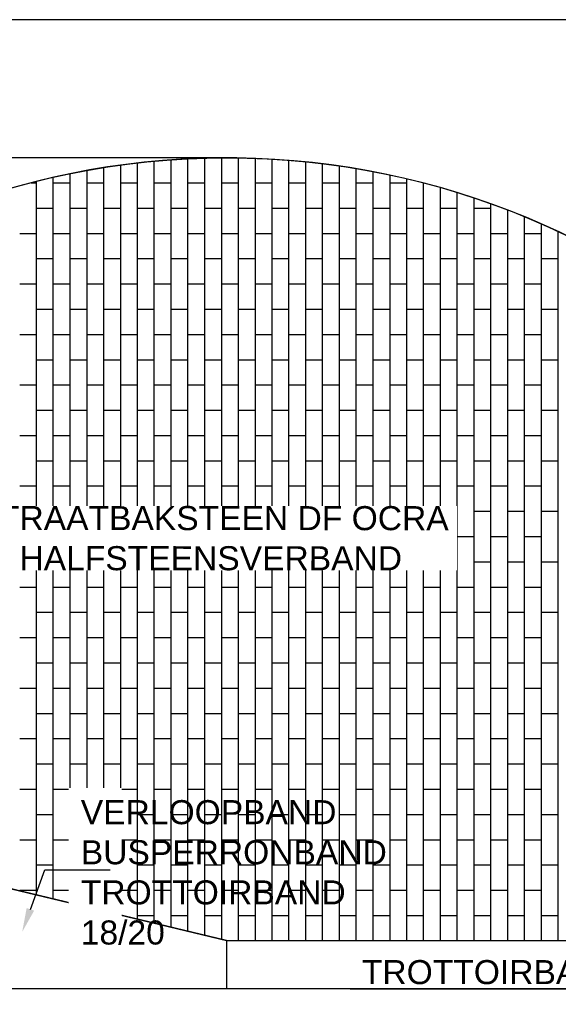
# Model space of a CAD drawing. Header units: metres. Extents: x 252743 to 254903, y 592696 to 593766.
# Tile 192 of 256: x 254466.31 to 254468.55, y 593470.58 to 593474.67. Entities that reach past the tile are written whole.
import ezdxf
from ezdxf import colors
from ezdxf.entities.mleader import LeaderData, LeaderLine
from ezdxf.math import Vec2, Vec3

# ---------------------------------------------------------------- set-up
doc = ezdxf.new("R2010")
doc.units = ezdxf.units.M
for name, color, linetype in [('N-WB-AANDUIDING PROFIEL', 4, 'Continuous'), ('N-WB-BUSPERRON', 1, 'Continuous'), ('N-WB-PROFIEL-ARC', 8, 'Continuous'), ('N-WB-PROFIEL-LIJN', 3, 'Continuous'), ('N-WB-PROFIEL-TEKST 50', 7, 'Continuous')]:
    doc.layers.add(name, color=color, linetype=linetype)
doc.layers.add('N-WB-PROFIEL-HULP', color=6, linetype='Continuous', plot=False)
doc.styles.add('N_STANDAARD HOLLEMA', font='arial.ttf', dxfattribs={"height": 2})
doc.styles.add('N_STANDARD 50', font='arial.ttf', dxfattribs={"height": 0.1})

msp = doc.modelspace()

# ---------------------------------------------------------------- linework, layer by layer
at = {"layer": 'N-WB-BUSPERRON'}
for q in [(254466.1656, 593471.0847), (254467.1655, 593470.6443)]:
    msp.add_line((254467.1655, 593470.8443), q, dxfattribs=at)
at = {"layer": 'N-WB-PROFIEL-ARC'}
for p, q in [((254467.1459, 593470.8522), (254467.1459, 593474.0968)), ((254467.2159, 593470.8434), (254467.2159, 593474.0965)), ((254466.6558, 593470.9698), (254466.6558, 593474.0564)), ((254466.7258, 593470.953), (254466.7258, 593474.0667)), ((254466.7958, 593470.9362), (254466.7958, 593474.0756)), ((254466.8658, 593470.9194), (254466.8658, 593474.0828)), ((254466.8658, 593470.9194), (254466.8658, 593474.0828)), ((254466.9358, 593470.9026), (254466.9358, 593474.0886)), ((254466.9358, 593470.9026), (254466.9358, 593474.0886)), ((254467.0058, 593470.8858), (254467.0058, 593474.0929)), ((254467.0759, 593470.869), (254467.0759, 593474.0956)), ((254467.2859, 593470.8434), (254467.2859, 593474.0947)), ((254467.3559, 593470.8434), (254467.3559, 593474.0914)), ((254467.4259, 593470.8434), (254467.4259, 593474.0866)), ((254467.4959, 593470.8434), (254467.4959, 593474.0803)), ((254467.5659, 593470.8434), (254467.5659, 593474.0724)), ((254467.6359, 593470.8434), (254467.6359, 593474.063)), ((254466.4457, 593471.0202), (254466.4457, 593474.0158)), ((254466.5158, 593471.0034), (254466.5158, 593474.0309)), ((254466.5858, 593470.9866), (254466.5858, 593474.0444)), ((254467.7059, 593470.8434), (254467.7059, 593474.052)), ((254467.776, 593470.8434), (254467.776, 593474.0395)), ((254467.846, 593470.8434), (254467.846, 593474.0254)), ((254466.3537, 593473.9934), (254466.3757, 593473.9934)), ((254466.3757, 593471.037), (254466.3757, 593473.999)), ((254466.4458, 593473.9934), (254466.5158, 593473.9934)), ((254466.5858, 593473.9934), (254466.6558, 593473.9934)), ((254466.7258, 593473.9934), (254466.7958, 593473.9934)), ((254466.8658, 593473.9934), (254466.9358, 593473.9934)), ((254466.8658, 593473.9934), (254466.9358, 593473.9934)), ((254467.0059, 593473.9934), (254467.0759, 593473.9934)), ((254467.1459, 593473.9934), (254467.2159, 593473.9934)), ((254467.2859, 593473.9934), (254467.3559, 593473.9934)), ((254467.4259, 593473.9934), (254467.4959, 593473.9934)), ((254467.5659, 593473.9934), (254467.6359, 593473.9934)), ((254467.706, 593473.9934), (254467.776, 593473.9934)), ((254467.846, 593473.9934), (254467.916, 593473.9934)), ((254467.846, 593473.9934), (254467.916, 593473.9934)), ((254467.916, 593470.8434), (254467.916, 593474.0096)), ((254467.916, 593470.8434), (254467.916, 593474.0096)), ((254467.986, 593470.8434), (254467.986, 593473.9923)), ((254468.056, 593470.8434), (254468.056, 593473.9732)), ((254468.126, 593470.8434), (254468.126, 593473.9525)), ((254468.196, 593470.8434), (254468.196, 593473.93)), ((254468.266, 593470.8434), (254468.266, 593473.9058)), ((254466.3757, 593473.8884), (254466.4457, 593473.8884)), ((254466.5158, 593473.8884), (254466.5858, 593473.8884)), ((254466.6558, 593473.8884), (254466.7258, 593473.8884)), ((254466.7958, 593473.8884), (254466.8658, 593473.8884)), ((254466.9358, 593473.8884), (254467.0058, 593473.8884)), ((254467.0759, 593473.8884), (254467.1459, 593473.8884)), ((254467.2159, 593473.8884), (254467.2859, 593473.8884)), ((254467.3559, 593473.8884), (254467.4259, 593473.8884)), ((254467.4959, 593473.8884), (254467.5659, 593473.8884)), ((254467.6359, 593473.8884), (254467.7059, 593473.8884)), ((254467.776, 593473.8884), (254467.846, 593473.8884)), ((254467.916, 593473.8884), (254467.986, 593473.8884)), ((254468.056, 593473.8884), (254468.126, 593473.8884)), ((254468.196, 593473.8884), (254468.266, 593473.8884)), ((254468.3361, 593470.8434), (254468.3361, 593473.8798)), ((254468.4061, 593470.8434), (254468.4061, 593473.8519)), ((254468.4761, 593470.8434), (254468.4761, 593473.8221)), ((254466.3057, 593473.7834), (254466.3757, 593473.7834)), ((254466.4458, 593473.7834), (254466.5158, 593473.7834)), ((254466.5858, 593473.7834), (254466.6558, 593473.7834)), ((254466.7258, 593473.7834), (254466.7958, 593473.7834)), ((254466.8658, 593473.7834), (254466.9358, 593473.7834)), ((254466.8658, 593473.7834), (254466.9358, 593473.7834)), ((254467.0059, 593473.7834), (254467.0759, 593473.7834)), ((254467.1459, 593473.7834), (254467.2159, 593473.7834)), ((254467.2859, 593473.7834), (254467.3559, 593473.7834)), ((254467.4259, 593473.7834), (254467.4959, 593473.7834)), ((254467.5659, 593473.7834), (254467.6359, 593473.7834)), ((254467.706, 593473.7834), (254467.776, 593473.7834)), ((254467.846, 593473.7834), (254467.916, 593473.7834)), ((254467.846, 593473.7834), (254467.916, 593473.7834)), ((254467.986, 593473.7834), (254468.056, 593473.7834)), ((254468.126, 593473.7834), (254468.196, 593473.7834)), ((254468.2661, 593473.7834), (254468.3361, 593473.7834)), ((254468.4061, 593473.7834), (254468.4761, 593473.7834)), ((254468.5461, 593470.8434), (254468.5461, 593473.7904)), ((254466.3757, 593473.6784), (254466.4457, 593473.6784)), ((254466.5158, 593473.6784), (254466.5858, 593473.6784)), ((254466.6558, 593473.6784), (254466.7258, 593473.6784)), ((254466.7958, 593473.6784), (254466.8658, 593473.6784)), ((254466.9358, 593473.6784), (254467.0058, 593473.6784)), ((254467.0759, 593473.6784), (254467.1459, 593473.6784)), ((254467.2159, 593473.6784), (254467.2859, 593473.6784)), ((254467.3559, 593473.6784), (254467.4259, 593473.6784)), ((254467.4959, 593473.6784), (254467.5659, 593473.6784)), ((254467.6359, 593473.6784), (254467.7059, 593473.6784)), ((254467.776, 593473.6784), (254467.846, 593473.6784)), ((254467.916, 593473.6784), (254467.986, 593473.6784)), ((254468.056, 593473.6784), (254468.126, 593473.6784)), ((254468.196, 593473.6784), (254468.266, 593473.6784)), ((254468.3361, 593473.6784), (254468.4061, 593473.6784)), ((254468.4761, 593473.6784), (254468.5461, 593473.6784)), ((254466.3057, 593473.5734), (254466.3757, 593473.5734)), ((254466.4458, 593473.5734), (254466.5158, 593473.5734)), ((254466.5858, 593473.5734), (254466.6558, 593473.5734)), ((254466.7258, 593473.5734), (254466.7958, 593473.5734)), ((254466.8658, 593473.5734), (254466.9358, 593473.5734)), ((254466.8658, 593473.5734), (254466.9358, 593473.5734)), ((254467.0059, 593473.5734), (254467.0759, 593473.5734)), ((254467.1459, 593473.5734), (254467.2159, 593473.5734)), ((254467.2859, 593473.5734), (254467.3559, 593473.5734)), ((254467.4259, 593473.5734), (254467.4959, 593473.5734)), ((254467.5659, 593473.5734), (254467.6359, 593473.5734)), ((254467.706, 593473.5734), (254467.776, 593473.5734)), ((254467.846, 593473.5734), (254467.916, 593473.5734)), ((254467.846, 593473.5734), (254467.916, 593473.5734)), ((254467.986, 593473.5734), (254468.056, 593473.5734)), ((254468.126, 593473.5734), (254468.196, 593473.5734)), ((254468.2661, 593473.5734), (254468.3361, 593473.5734)), ((254468.4061, 593473.5734), (254468.4761, 593473.5734)), ((254466.3757, 593473.4684), (254466.4457, 593473.4684)), ((254466.5158, 593473.4684), (254466.5858, 593473.4684)), ((254466.6558, 593473.4684), (254466.7258, 593473.4684)), ((254466.7958, 593473.4684), (254466.8658, 593473.4684)), ((254466.9358, 593473.4684), (254467.0058, 593473.4684)), ((254467.0759, 593473.4684), (254467.1459, 593473.4684)), ((254467.2159, 593473.4684), (254467.2859, 593473.4684)), ((254467.3559, 593473.4684), (254467.4259, 593473.4684)), ((254467.4959, 593473.4684), (254467.5659, 593473.4684)), ((254467.6359, 593473.4684), (254467.7059, 593473.4684)), ((254467.776, 593473.4684), (254467.846, 593473.4684)), ((254467.916, 593473.4684), (254467.986, 593473.4684)), ((254468.056, 593473.4684), (254468.126, 593473.4684)), ((254468.196, 593473.4684), (254468.266, 593473.4684)), ((254468.3361, 593473.4684), (254468.4061, 593473.4684)), ((254468.4761, 593473.4684), (254468.5461, 593473.4684)), ((254466.3057, 593473.3634), (254466.3757, 593473.3634)), ((254466.4458, 593473.3634), (254466.5158, 593473.3634)), ((254466.5858, 593473.3634), (254466.6558, 593473.3634)), ((254466.7258, 593473.3634), (254466.7958, 593473.3634)), ((254466.8658, 593473.3634), (254466.9358, 593473.3634)), ((254466.8658, 593473.3634), (254466.9358, 593473.3634)), ((254467.0059, 593473.3634), (254467.0759, 593473.3634)), ((254467.1459, 593473.3634), (254467.2159, 593473.3634)), ((254467.2859, 593473.3634), (254467.3559, 593473.3634)), ((254467.4259, 593473.3634), (254467.4959, 593473.3634)), ((254467.5659, 593473.3634), (254467.6359, 593473.3634)), ((254467.706, 593473.3634), (254467.776, 593473.3634)), ((254467.846, 593473.3634), (254467.916, 593473.3634)), ((254467.846, 593473.3634), (254467.916, 593473.3634)), ((254467.986, 593473.3634), (254468.056, 593473.3634)), ((254468.126, 593473.3634), (254468.196, 593473.3634)), ((254468.2661, 593473.3634), (254468.3361, 593473.3634)), ((254468.4061, 593473.3634), (254468.4761, 593473.3634)), ((254466.3757, 593473.2584), (254466.4457, 593473.2584)), ((254466.5158, 593473.2584), (254466.5858, 593473.2584)), ((254466.6558, 593473.2584), (254466.7258, 593473.2584)), ((254466.7958, 593473.2584), (254466.8658, 593473.2584)), ((254466.9358, 593473.2584), (254467.0058, 593473.2584)), ((254467.0759, 593473.2584), (254467.1459, 593473.2584)), ((254467.2159, 593473.2584), (254467.2859, 593473.2584)), ((254467.3559, 593473.2584), (254467.4259, 593473.2584)), ((254467.4959, 593473.2584), (254467.5659, 593473.2584)), ((254467.6359, 593473.2584), (254467.7059, 593473.2584)), ((254467.776, 593473.2584), (254467.846, 593473.2584)), ((254467.916, 593473.2584), (254467.986, 593473.2584)), ((254468.056, 593473.2584), (254468.126, 593473.2584)), ((254468.196, 593473.2584), (254468.266, 593473.2584)), ((254468.3361, 593473.2584), (254468.4061, 593473.2584)), ((254468.4761, 593473.2584), (254468.5461, 593473.2584)), ((254466.3057, 593473.1534), (254466.3757, 593473.1534)), ((254466.4458, 593473.1534), (254466.5158, 593473.1534)), ((254466.5858, 593473.1534), (254466.6558, 593473.1534)), ((254466.7258, 593473.1534), (254466.7958, 593473.1534)), ((254466.8658, 593473.1534), (254466.9358, 593473.1534)), ((254466.8658, 593473.1534), (254466.9358, 593473.1534)), ((254467.0059, 593473.1534), (254467.0759, 593473.1534)), ((254467.1459, 593473.1534), (254467.2159, 593473.1534)), ((254467.2859, 593473.1534), (254467.3559, 593473.1534)), ((254467.4259, 593473.1534), (254467.4959, 593473.1534)), ((254467.5659, 593473.1534), (254467.6359, 593473.1534)), ((254467.706, 593473.1534), (254467.776, 593473.1534)), ((254467.846, 593473.1534), (254467.916, 593473.1534)), ((254467.846, 593473.1534), (254467.916, 593473.1534)), ((254467.986, 593473.1534), (254468.056, 593473.1534)), ((254468.126, 593473.1534), (254468.196, 593473.1534)), ((254468.2661, 593473.1534), (254468.3361, 593473.1534)), ((254468.4061, 593473.1534), (254468.4761, 593473.1534)), ((254466.3757, 593473.0484), (254466.4457, 593473.0484)), ((254466.5158, 593473.0484), (254466.5858, 593473.0484)), ((254466.6558, 593473.0484), (254466.7258, 593473.0484)), ((254466.7958, 593473.0484), (254466.8658, 593473.0484)), ((254466.9358, 593473.0484), (254467.0058, 593473.0484)), ((254467.0759, 593473.0484), (254467.1459, 593473.0484)), ((254467.2159, 593473.0484), (254467.2859, 593473.0484)), ((254467.3559, 593473.0484), (254467.4259, 593473.0484)), ((254467.4959, 593473.0484), (254467.5659, 593473.0484)), ((254467.6359, 593473.0484), (254467.7059, 593473.0484)), ((254467.776, 593473.0484), (254467.846, 593473.0484)), ((254467.916, 593473.0484), (254467.986, 593473.0484)), ((254468.056, 593473.0484), (254468.126, 593473.0484)), ((254468.196, 593473.0484), (254468.266, 593473.0484)), ((254468.3361, 593473.0484), (254468.4061, 593473.0484)), ((254468.4761, 593473.0484), (254468.5461, 593473.0484)), ((254466.3057, 593472.9434), (254466.3757, 593472.9434)), ((254466.4458, 593472.9434), (254466.5158, 593472.9434)), ((254466.5858, 593472.9434), (254466.6558, 593472.9434)), ((254466.7258, 593472.9434), (254466.7958, 593472.9434)), ((254466.8658, 593472.9434), (254466.9358, 593472.9434)), ((254466.8658, 593472.9434), (254466.9358, 593472.9434)), ((254467.0059, 593472.9434), (254467.0759, 593472.9434)), ((254467.1459, 593472.9434), (254467.2159, 593472.9434)), ((254467.2859, 593472.9434), (254467.3559, 593472.9434)), ((254467.4259, 593472.9434), (254467.4959, 593472.9434)), ((254467.5659, 593472.9434), (254467.6359, 593472.9434)), ((254467.706, 593472.9434), (254467.776, 593472.9434)), ((254467.846, 593472.9434), (254467.916, 593472.9434)), ((254467.846, 593472.9434), (254467.916, 593472.9434)), ((254467.986, 593472.9434), (254468.056, 593472.9434)), ((254468.126, 593472.9434), (254468.196, 593472.9434)), ((254468.2661, 593472.9434), (254468.3361, 593472.9434)), ((254468.4061, 593472.9434), (254468.4761, 593472.9434)), ((254466.3757, 593472.8384), (254466.4457, 593472.8384)), ((254466.5158, 593472.8384), (254466.5858, 593472.8384)), ((254466.6558, 593472.8384), (254466.7258, 593472.8384)), ((254466.7958, 593472.8384), (254466.8658, 593472.8384)), ((254466.9358, 593472.8384), (254467.0058, 593472.8384)), ((254467.0759, 593472.8384), (254467.1459, 593472.8384)), ((254467.2159, 593472.8384), (254467.2859, 593472.8384)), ((254467.3559, 593472.8384), (254467.4259, 593472.8384)), ((254467.4959, 593472.8384), (254467.5659, 593472.8384)), ((254467.6359, 593472.8384), (254467.7059, 593472.8384)), ((254467.776, 593472.8384), (254467.846, 593472.8384)), ((254467.916, 593472.8384), (254467.986, 593472.8384)), ((254468.056, 593472.8384), (254468.126, 593472.8384)), ((254468.196, 593472.8384), (254468.266, 593472.8384)), ((254468.3361, 593472.8384), (254468.4061, 593472.8384)), ((254468.4761, 593472.8384), (254468.5461, 593472.8384)), ((254466.3057, 593472.7334), (254466.3757, 593472.7334)), ((254466.4458, 593472.7334), (254466.5158, 593472.7334)), ((254466.5858, 593472.7334), (254466.6558, 593472.7334)), ((254466.7258, 593472.7334), (254466.7958, 593472.7334)), ((254466.8658, 593472.7334), (254466.9358, 593472.7334)), ((254466.8658, 593472.7334), (254466.9358, 593472.7334)), ((254467.0059, 593472.7334), (254467.0759, 593472.7334)), ((254467.1459, 593472.7334), (254467.2159, 593472.7334)), ((254467.2859, 593472.7334), (254467.3559, 593472.7334)), ((254467.4259, 593472.7334), (254467.4959, 593472.7334)), ((254467.5659, 593472.7334), (254467.6359, 593472.7334)), ((254467.706, 593472.7334), (254467.776, 593472.7334)), ((254467.846, 593472.7334), (254467.916, 593472.7334)), ((254467.846, 593472.7334), (254467.916, 593472.7334)), ((254467.986, 593472.7334), (254468.056, 593472.7334)), ((254468.126, 593472.7334), (254468.196, 593472.7334)), ((254468.2661, 593472.7334), (254468.3361, 593472.7334)), ((254468.4061, 593472.7334), (254468.4761, 593472.7334)), ((254466.3757, 593472.6284), (254466.4457, 593472.6284)), ((254466.5158, 593472.6284), (254466.5858, 593472.6284)), ((254466.6558, 593472.6284), (254466.7258, 593472.6284)), ((254466.7958, 593472.6284), (254466.8658, 593472.6284)), ((254466.9358, 593472.6284), (254467.0058, 593472.6284)), ((254467.0759, 593472.6284), (254467.1459, 593472.6284)), ((254467.2159, 593472.6284), (254467.2859, 593472.6284)), ((254467.3559, 593472.6284), (254467.4259, 593472.6284)), ((254467.4959, 593472.6284), (254467.5659, 593472.6284)), ((254467.6359, 593472.6284), (254467.7059, 593472.6284)), ((254467.776, 593472.6284), (254467.846, 593472.6284)), ((254467.916, 593472.6284), (254467.986, 593472.6284)), ((254468.056, 593472.6284), (254468.126, 593472.6284)), ((254468.196, 593472.6284), (254468.266, 593472.6284)), ((254468.3361, 593472.6284), (254468.4061, 593472.6284)), ((254468.4761, 593472.6284), (254468.5461, 593472.6284)), ((254466.3057, 593472.5234), (254466.3757, 593472.5234)), ((254466.4458, 593472.5234), (254466.5158, 593472.5234)), ((254466.5858, 593472.5234), (254466.6558, 593472.5234)), ((254466.7258, 593472.5234), (254466.7958, 593472.5234)), ((254466.8658, 593472.5234), (254466.9358, 593472.5234)), ((254466.8658, 593472.5234), (254466.9358, 593472.5234)), ((254467.0059, 593472.5234), (254467.0759, 593472.5234)), ((254467.1459, 593472.5234), (254467.2159, 593472.5234)), ((254467.2859, 593472.5234), (254467.3559, 593472.5234)), ((254467.4259, 593472.5234), (254467.4959, 593472.5234)), ((254467.5659, 593472.5234), (254467.6359, 593472.5234)), ((254467.706, 593472.5234), (254467.776, 593472.5234)), ((254467.846, 593472.5234), (254467.916, 593472.5234)), ((254467.846, 593472.5234), (254467.916, 593472.5234)), ((254467.986, 593472.5234), (254468.056, 593472.5234)), ((254468.126, 593472.5234), (254468.196, 593472.5234)), ((254468.2661, 593472.5234), (254468.3361, 593472.5234)), ((254468.4061, 593472.5234), (254468.4761, 593472.5234)), ((254466.3757, 593472.4184), (254466.4457, 593472.4184)), ((254466.5158, 593472.4184), (254466.5858, 593472.4184)), ((254466.6558, 593472.4184), (254466.7258, 593472.4184)), ((254466.7958, 593472.4184), (254466.8658, 593472.4184)), ((254466.9358, 593472.4184), (254467.0058, 593472.4184)), ((254467.0759, 593472.4184), (254467.1459, 593472.4184)), ((254467.2159, 593472.4184), (254467.2859, 593472.4184)), ((254467.3559, 593472.4184), (254467.4259, 593472.4184)), ((254467.4959, 593472.4184), (254467.5659, 593472.4184)), ((254467.6359, 593472.4184), (254467.7059, 593472.4184)), ((254467.776, 593472.4184), (254467.846, 593472.4184)), ((254467.916, 593472.4184), (254467.986, 593472.4184)), ((254468.056, 593472.4184), (254468.126, 593472.4184)), ((254468.196, 593472.4184), (254468.266, 593472.4184)), ((254468.3361, 593472.4184), (254468.4061, 593472.4184)), ((254468.4761, 593472.4184), (254468.5461, 593472.4184)), ((254466.3057, 593472.3134), (254466.3757, 593472.3134)), ((254466.4458, 593472.3134), (254466.5158, 593472.3134)), ((254466.5858, 593472.3134), (254466.6558, 593472.3134)), ((254466.7258, 593472.3134), (254466.7958, 593472.3134)), ((254466.8658, 593472.3134), (254466.9358, 593472.3134)), ((254466.8658, 593472.3134), (254466.9358, 593472.3134)), ((254467.0059, 593472.3134), (254467.0759, 593472.3134)), ((254467.1459, 593472.3134), (254467.2159, 593472.3134)), ((254467.2859, 593472.3134), (254467.3559, 593472.3134)), ((254467.4259, 593472.3134), (254467.4959, 593472.3134)), ((254467.5659, 593472.3134), (254467.6359, 593472.3134)), ((254467.706, 593472.3134), (254467.776, 593472.3134)), ((254467.846, 593472.3134), (254467.916, 593472.3134)), ((254467.846, 593472.3134), (254467.916, 593472.3134)), ((254467.986, 593472.3134), (254468.056, 593472.3134)), ((254468.126, 593472.3134), (254468.196, 593472.3134)), ((254468.2661, 593472.3134), (254468.3361, 593472.3134)), ((254468.4061, 593472.3134), (254468.4761, 593472.3134)), ((254466.3757, 593472.2084), (254466.4457, 593472.2084)), ((254466.5158, 593472.2084), (254466.5858, 593472.2084)), ((254466.6558, 593472.2084), (254466.7258, 593472.2084)), ((254466.7958, 593472.2084), (254466.8658, 593472.2084)), ((254466.9358, 593472.2084), (254467.0058, 593472.2084)), ((254467.0759, 593472.2084), (254467.1459, 593472.2084)), ((254467.2159, 593472.2084), (254467.2859, 593472.2084)), ((254467.3559, 593472.2084), (254467.4259, 593472.2084)), ((254467.4959, 593472.2084), (254467.5659, 593472.2084)), ((254467.6359, 593472.2084), (254467.7059, 593472.2084)), ((254467.776, 593472.2084), (254467.846, 593472.2084)), ((254467.916, 593472.2084), (254467.986, 593472.2084)), ((254468.056, 593472.2084), (254468.126, 593472.2084)), ((254468.196, 593472.2084), (254468.266, 593472.2084)), ((254468.3361, 593472.2084), (254468.4061, 593472.2084)), ((254468.4761, 593472.2084), (254468.5461, 593472.2084)), ((254466.3057, 593472.1034), (254466.3757, 593472.1034)), ((254466.4458, 593472.1034), (254466.5158, 593472.1034)), ((254466.5858, 593472.1034), (254466.6558, 593472.1034)), ((254466.7258, 593472.1034), (254466.7958, 593472.1034)), ((254466.8658, 593472.1034), (254466.9358, 593472.1034)), ((254466.8658, 593472.1034), (254466.9358, 593472.1034)), ((254467.0059, 593472.1034), (254467.0759, 593472.1034)), ((254467.1459, 593472.1034), (254467.2159, 593472.1034)), ((254467.2859, 593472.1034), (254467.3559, 593472.1034)), ((254467.4259, 593472.1034), (254467.4959, 593472.1034)), ((254467.5659, 593472.1034), (254467.6359, 593472.1034)), ((254467.706, 593472.1034), (254467.776, 593472.1034)), ((254467.846, 593472.1034), (254467.916, 593472.1034)), ((254467.846, 593472.1034), (254467.916, 593472.1034)), ((254467.986, 593472.1034), (254468.056, 593472.1034)), ((254468.126, 593472.1034), (254468.196, 593472.1034)), ((254468.2661, 593472.1034), (254468.3361, 593472.1034)), ((254468.4061, 593472.1034), (254468.4761, 593472.1034)), ((254466.3757, 593471.9984), (254466.4457, 593471.9984)), ((254466.5158, 593471.9984), (254466.5858, 593471.9984)), ((254466.6558, 593471.9984), (254466.7258, 593471.9984)), ((254466.7958, 593471.9984), (254466.8658, 593471.9984)), ((254466.9358, 593471.9984), (254467.0058, 593471.9984)), ((254467.0759, 593471.9984), (254467.1459, 593471.9984)), ((254467.2159, 593471.9984), (254467.2859, 593471.9984)), ((254467.3559, 593471.9984), (254467.4259, 593471.9984)), ((254467.4959, 593471.9984), (254467.5659, 593471.9984)), ((254467.6359, 593471.9984), (254467.7059, 593471.9984)), ((254467.776, 593471.9984), (254467.846, 593471.9984)), ((254467.916, 593471.9984), (254467.986, 593471.9984)), ((254468.056, 593471.9984), (254468.126, 593471.9984)), ((254468.196, 593471.9984), (254468.266, 593471.9984)), ((254468.3361, 593471.9984), (254468.4061, 593471.9984)), ((254468.4761, 593471.9984), (254468.5461, 593471.9984)), ((254466.3057, 593471.8934), (254466.3757, 593471.8934)), ((254466.4458, 593471.8934), (254466.5158, 593471.8934)), ((254466.5858, 593471.8934), (254466.6558, 593471.8934)), ((254466.7258, 593471.8934), (254466.7958, 593471.8934)), ((254466.8658, 593471.8934), (254466.9358, 593471.8934)), ((254466.8658, 593471.8934), (254466.9358, 593471.8934)), ((254467.0059, 593471.8934), (254467.0759, 593471.8934)), ((254467.1459, 593471.8934), (254467.2159, 593471.8934)), ((254467.2859, 593471.8934), (254467.3559, 593471.8934)), ((254467.4259, 593471.8934), (254467.4959, 593471.8934)), ((254467.5659, 593471.8934), (254467.6359, 593471.8934)), ((254467.706, 593471.8934), (254467.776, 593471.8934)), ((254467.846, 593471.8934), (254467.916, 593471.8934)), ((254467.846, 593471.8934), (254467.916, 593471.8934)), ((254467.986, 593471.8934), (254468.056, 593471.8934)), ((254468.126, 593471.8934), (254468.196, 593471.8934)), ((254468.2661, 593471.8934), (254468.3361, 593471.8934)), ((254468.4061, 593471.8934), (254468.4761, 593471.8934)), ((254466.3757, 593471.7884), (254466.4457, 593471.7884)), ((254466.5158, 593471.7884), (254466.5858, 593471.7884)), ((254466.6558, 593471.7884), (254466.7258, 593471.7884)), ((254466.7958, 593471.7884), (254466.8658, 593471.7884)), ((254466.9358, 593471.7884), (254467.0058, 593471.7884)), ((254467.0759, 593471.7884), (254467.1459, 593471.7884)), ((254467.2159, 593471.7884), (254467.2859, 593471.7884)), ((254467.3559, 593471.7884), (254467.4259, 593471.7884)), ((254467.4959, 593471.7884), (254467.5659, 593471.7884)), ((254467.6359, 593471.7884), (254467.7059, 593471.7884)), ((254467.776, 593471.7884), (254467.846, 593471.7884)), ((254467.916, 593471.7884), (254467.986, 593471.7884)), ((254468.056, 593471.7884), (254468.126, 593471.7884)), ((254468.196, 593471.7884), (254468.266, 593471.7884)), ((254468.3361, 593471.7884), (254468.4061, 593471.7884)), ((254468.4761, 593471.7884), (254468.5461, 593471.7884)), ((254466.3057, 593471.6834), (254466.3757, 593471.6834)), ((254466.4458, 593471.6834), (254466.5158, 593471.6834)), ((254466.5858, 593471.6834), (254466.6558, 593471.6834)), ((254466.7258, 593471.6834), (254466.7958, 593471.6834)), ((254466.8658, 593471.6834), (254466.9358, 593471.6834)), ((254466.8658, 593471.6834), (254466.9358, 593471.6834)), ((254467.0059, 593471.6834), (254467.0759, 593471.6834)), ((254467.1459, 593471.6834), (254467.2159, 593471.6834)), ((254467.2859, 593471.6834), (254467.3559, 593471.6834)), ((254467.4259, 593471.6834), (254467.4959, 593471.6834)), ((254467.5659, 593471.6834), (254467.6359, 593471.6834)), ((254467.706, 593471.6834), (254467.776, 593471.6834)), ((254467.846, 593471.6834), (254467.916, 593471.6834)), ((254467.846, 593471.6834), (254467.916, 593471.6834)), ((254467.986, 593471.6834), (254468.056, 593471.6834)), ((254468.126, 593471.6834), (254468.196, 593471.6834)), ((254468.2661, 593471.6834), (254468.3361, 593471.6834)), ((254468.4061, 593471.6834), (254468.4761, 593471.6834)), ((254466.3757, 593471.5784), (254466.4457, 593471.5784)), ((254466.5158, 593471.5784), (254466.5858, 593471.5784)), ((254466.6558, 593471.5784), (254466.7258, 593471.5784)), ((254466.7958, 593471.5784), (254466.8658, 593471.5784)), ((254466.9358, 593471.5784), (254467.0058, 593471.5784)), ((254467.0759, 593471.5784), (254467.1459, 593471.5784)), ((254467.2159, 593471.5784), (254467.2859, 593471.5784)), ((254467.3559, 593471.5784), (254467.4259, 593471.5784)), ((254467.4959, 593471.5784), (254467.5659, 593471.5784)), ((254467.6359, 593471.5784), (254467.7059, 593471.5784)), ((254467.776, 593471.5784), (254467.846, 593471.5784)), ((254467.916, 593471.5784), (254467.986, 593471.5784)), ((254468.056, 593471.5784), (254468.126, 593471.5784)), ((254468.196, 593471.5784), (254468.266, 593471.5784)), ((254468.3361, 593471.5784), (254468.4061, 593471.5784)), ((254468.4761, 593471.5784), (254468.5461, 593471.5784)), ((254466.3057, 593471.4734), (254466.3757, 593471.4734)), ((254466.4458, 593471.4734), (254466.5158, 593471.4734)), ((254466.5858, 593471.4734), (254466.6558, 593471.4734)), ((254466.7258, 593471.4734), (254466.7958, 593471.4734)), ((254466.8658, 593471.4734), (254466.9358, 593471.4734)), ((254466.8658, 593471.4734), (254466.9358, 593471.4734)), ((254467.0059, 593471.4734), (254467.0759, 593471.4734)), ((254467.1459, 593471.4734), (254467.2159, 593471.4734)), ((254467.2859, 593471.4734), (254467.3559, 593471.4734)), ((254467.4259, 593471.4734), (254467.4959, 593471.4734)), ((254467.5659, 593471.4734), (254467.6359, 593471.4734)), ((254467.706, 593471.4734), (254467.776, 593471.4734)), ((254467.846, 593471.4734), (254467.916, 593471.4734)), ((254467.846, 593471.4734), (254467.916, 593471.4734)), ((254467.986, 593471.4734), (254468.056, 593471.4734)), ((254468.126, 593471.4734), (254468.196, 593471.4734)), ((254468.2661, 593471.4734), (254468.3361, 593471.4734)), ((254468.4061, 593471.4734), (254468.4761, 593471.4734)), ((254466.3757, 593471.3684), (254466.4457, 593471.3684)), ((254466.5158, 593471.3684), (254466.5858, 593471.3684)), ((254466.6558, 593471.3684), (254466.7258, 593471.3684)), ((254466.7958, 593471.3684), (254466.8658, 593471.3684)), ((254466.9358, 593471.3684), (254467.0058, 593471.3684)), ((254467.0759, 593471.3684), (254467.1459, 593471.3684)), ((254467.2159, 593471.3684), (254467.2859, 593471.3684)), ((254467.3559, 593471.3684), (254467.4259, 593471.3684)), ((254467.4959, 593471.3684), (254467.5659, 593471.3684)), ((254467.6359, 593471.3684), (254467.7059, 593471.3684)), ((254467.776, 593471.3684), (254467.846, 593471.3684)), ((254467.916, 593471.3684), (254467.986, 593471.3684)), ((254468.056, 593471.3684), (254468.126, 593471.3684)), ((254468.196, 593471.3684), (254468.266, 593471.3684)), ((254468.3361, 593471.3684), (254468.4061, 593471.3684)), ((254468.4761, 593471.3684), (254468.5461, 593471.3684)), ((254466.3057, 593471.2634), (254466.3757, 593471.2634)), ((254466.4458, 593471.2634), (254466.5158, 593471.2634)), ((254466.5858, 593471.2634), (254466.6558, 593471.2634)), ((254466.7258, 593471.2634), (254466.7958, 593471.2634)), ((254466.8658, 593471.2634), (254466.9358, 593471.2634)), ((254466.8658, 593471.2634), (254466.9358, 593471.2634)), ((254467.0059, 593471.2634), (254467.0759, 593471.2634)), ((254467.1459, 593471.2634), (254467.2159, 593471.2634)), ((254467.2859, 593471.2634), (254467.3559, 593471.2634)), ((254467.4259, 593471.2634), (254467.4959, 593471.2634)), ((254467.5659, 593471.2634), (254467.6359, 593471.2634)), ((254467.706, 593471.2634), (254467.776, 593471.2634)), ((254467.846, 593471.2634), (254467.916, 593471.2634)), ((254467.846, 593471.2634), (254467.916, 593471.2634)), ((254467.986, 593471.2634), (254468.056, 593471.2634)), ((254468.126, 593471.2634), (254468.196, 593471.2634)), ((254468.2661, 593471.2634), (254468.3361, 593471.2634)), ((254468.4061, 593471.2634), (254468.4761, 593471.2634)), ((254466.3757, 593471.1584), (254466.4457, 593471.1584)), ((254466.5158, 593471.1584), (254466.5858, 593471.1584)), ((254466.6558, 593471.1584), (254466.7258, 593471.1584)), ((254466.7958, 593471.1584), (254466.8658, 593471.1584)), ((254466.9358, 593471.1584), (254467.0058, 593471.1584)), ((254467.0759, 593471.1584), (254467.1459, 593471.1584)), ((254467.2159, 593471.1584), (254467.2859, 593471.1584)), ((254467.3559, 593471.1584), (254467.4259, 593471.1584)), ((254467.4959, 593471.1584), (254467.5659, 593471.1584)), ((254467.6359, 593471.1584), (254467.7059, 593471.1584)), ((254467.776, 593471.1584), (254467.846, 593471.1584)), ((254467.916, 593471.1584), (254467.986, 593471.1584)), ((254468.056, 593471.1584), (254468.126, 593471.1584)), ((254468.196, 593471.1584), (254468.266, 593471.1584)), ((254468.3361, 593471.1584), (254468.4061, 593471.1584)), ((254468.4761, 593471.1584), (254468.5461, 593471.1584)), ((254466.3057, 593471.0534), (254466.3757, 593471.0534)), ((254466.4458, 593471.0534), (254466.5158, 593471.0534)), ((254466.5858, 593471.0534), (254466.6558, 593471.0534)), ((254466.7258, 593471.0534), (254466.7958, 593471.0534)), ((254466.8658, 593471.0534), (254466.9358, 593471.0534)), ((254466.8658, 593471.0534), (254466.9358, 593471.0534)), ((254467.0059, 593471.0534), (254467.0759, 593471.0534)), ((254467.1459, 593471.0534), (254467.2159, 593471.0534)), ((254467.2859, 593471.0534), (254467.3559, 593471.0534)), ((254467.4259, 593471.0534), (254467.4959, 593471.0534)), ((254467.5659, 593471.0534), (254467.6359, 593471.0534)), ((254467.706, 593471.0534), (254467.776, 593471.0534)), ((254467.846, 593471.0534), (254467.916, 593471.0534)), ((254467.846, 593471.0534), (254467.916, 593471.0534)), ((254467.986, 593471.0534), (254468.056, 593471.0534)), ((254468.126, 593471.0534), (254468.196, 593471.0534)), ((254468.2661, 593471.0534), (254468.3361, 593471.0534)), ((254468.4061, 593471.0534), (254468.4761, 593471.0534)), ((254466.7958, 593470.9484), (254466.8658, 593470.9484)), ((254466.9358, 593470.9484), (254467.0058, 593470.9484)), ((254467.0759, 593470.9484), (254467.1459, 593470.9484)), ((254467.2159, 593470.9484), (254467.2859, 593470.9484)), ((254467.3559, 593470.9484), (254467.4259, 593470.9484)), ((254467.4959, 593470.9484), (254467.5659, 593470.9484)), ((254467.6359, 593470.9484), (254467.7059, 593470.9484)), ((254467.776, 593470.9484), (254467.846, 593470.9484)), ((254467.916, 593470.9484), (254467.986, 593470.9484)), ((254468.056, 593470.9484), (254468.126, 593470.9484)), ((254468.196, 593470.9484), (254468.266, 593470.9484)), ((254468.3361, 593470.9484), (254468.4061, 593470.9484)), ((254468.4761, 593470.9484), (254468.5461, 593470.9484))]:
    msp.add_line(p, q, dxfattribs=at)
at = {"layer": 'N-WB-PROFIEL-HULP'}
for p, q in [((254473.3334, 593474.6714), (254463.9336, 593474.6714)), ((254467.1703, 593474.0969), (254463.6837, 593474.0969))]:
    msp.add_line(p, q, dxfattribs=at)
for points in [[(254463.9603, 593471.3855), (254466.1657, 593471.3851), (254466.1656, 593471.0847), (254467.1655, 593470.8443), (254470.4203, 593470.8443, 0.389374), (254467.4455, 593474.085, 0.390492)], [(254463.9602, 593471.3846), (254466.1657, 593471.3842), (254466.1656, 593471.0847), (254467.1676, 593470.8442), (254470.4203, 593470.8443, -0.015462), (254470.4141, 593470.6432), (254463.9211, 593470.6454, -0.057076)]]:
    msp.add_lwpolyline(points, format="xyb", close=True, dxfattribs=at)
msp.add_lwpolyline([(254463.9603, 593471.3855), (254466.1657, 593471.3847), (254466.1656, 593471.0847), (254467.1655, 593470.8443), (254467.1655, 593470.8443)], dxfattribs=at)
at = {"layer": 'N-WB-PROFIEL-LIJN'}
msp.add_line((254467.1655, 593470.8443), (254470.4142, 593470.8432), dxfattribs=at)

# ---------------------------------------------------------------- next in the draw order: texts
at = {"layer": 'N-WB-PROFIEL-TEKST 50', "insert": (254467.729, 593470.7631), "char_height": 0.1, "width": 2.886652, "attachment_point": 1, "style": 'N_STANDARD 50', "bg_fill": 3, "box_fill_scale": 1.5, "bg_fill_color": 256, "bg_fill_transparency": 0}
msp.add_mtext('\\A1;TROTTOIRBAND 180/200x250x1000 mm', dxfattribs=at)

# ---------------------------------------------------------------- next in the draw order: linework, layer by layer
at = {"layer": 'N-WB-AANDUIDING PROFIEL', "lineweight": -3}
msp.add_circle((254467.1677, 593470.8442), 3.2527, dxfattribs=at)
at = {"layer": 'N-WB-PROFIEL-LIJN'}
for p, q in [((254463.9211, 593470.6454), (254470.4141, 593470.6432)), ((254470.4141, 593470.6432), (254463.9211, 593470.6454)), ((254470.4141, 593470.6432), (254464.6529, 593470.6452)), ((254470.4141, 593470.6432), (254464.6529, 593470.6452))]:
    msp.add_line(p, q, dxfattribs=at)

# ---------------------------------------------------------------- next in the draw order: texts
at = {"layer": 'N-WB-PROFIEL-TEKST 50', "lineweight": -3, "insert": (254466.1265, 593472.6503), "char_height": 0.1, "width": 1.997909, "attachment_point": 1, "rotation": 359.9806, "style": 'N_STANDARD 50', "bg_fill": 3, "box_fill_scale": 1, "bg_fill_color": 256, "bg_fill_transparency": 0}
msp.add_mtext('\\pxql;STRAATBAKSTEEN DF OCRA\\PIN HALFSTEENSVERBAND', dxfattribs=at)

# ---------------------------------------------------------------- next in the draw order: leaders
at = {"layer": 'N-WB-PROFIEL-TEKST 50'}
ml = msp.add_multileader_mtext('Standard', dxfattribs=at)
ml.set_content('VERLOOPBAND BUSPERRONBAND TROTTOIRBAND 18/20', color=256, style='N_STANDAARD HOLLEMA')
ml.set_leader_properties()
ml.build(insert=Vec2(0, 0))
ml.multileader.update_dxf_attribs({"text_left_attachment_type": 5, "text_right_attachment_type": 8, "dogleg_length": 1, "arrow_head_size": 0.1, "scale": 0.05})
ctx = ml.context
ctx.base_point, ctx.scale, ctx.char_height, ctx.arrow_head_size, ctx.landing_gap_size, ctx.plane_origin = Vec3(254466.4599, 593471.1376), 0.05, 0.1, 0.1, 0.1, Vec3(254466.3161, 593470.8799)
ctx.left_attachment, ctx.right_attachment = 5, 8
notes = []
notes.append((ctx, [(0, (1, 1, 0), (254466.4099, 593471.1376), (1, 0), 0.05, [(0, [(254466.3161, 593470.8799)], 0, [])])]))
ctx.mtext.insert, ctx.mtext.width, ctx.mtext.flow_direction = Vec3(254466.5599, 593471.4278), 2.406263, 5
ctx.mtext.has_bg_fill, ctx.mtext.bg_color, ctx.mtext.bg_scale_factor, ctx.mtext.bg_transparency, ctx.mtext.use_window_bg_color = 1, -1027028792, 1.5, 0, 1
for ctx, leaders in notes:
    for number, flags, end, landing, length, lines in leaders:
        leader = LeaderData()
        leader.index, (leader.has_last_leader_line, leader.has_dogleg_vector, leader.attachment_direction) = number, flags
        leader.last_leader_point, leader.dogleg_vector, leader.dogleg_length = Vec3(end), Vec3(landing), length
        for number, points, colour, breaks in lines:
            line = LeaderLine()
            line.index, line.vertices, line.color, line.breaks = number, Vec3.list(points), colors.encode_raw_color(colour), breaks
            leader.lines.append(line)
        ctx.leaders.append(leader)

doc.saveas('drawing.dxf')
